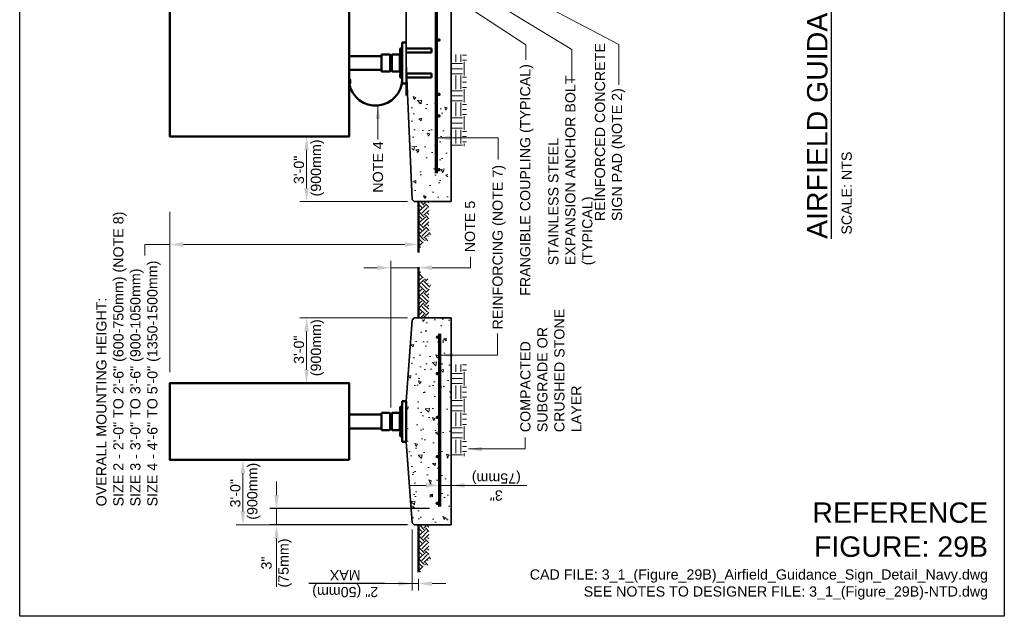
# Model space of a CAD drawing. Header units: inches. Extents: x 0 to 21.8, y 0 to 13.2.
# Tile 1 of 4: x 0 to 9.1, y 0 to 5.5. Entities that reach past the tile are written whole.
import ezdxf

# ---------------------------------------------------------------- set-up
doc = ezdxf.new("R2010")
doc.units = ezdxf.units.IN
doc.header["$LTSCALE"] = 0.375
doc.header["$MEASUREMENT"] = 0
doc.header["$PDSIZE"] = 2
doc.layers.get('0').update_dxf_attribs({"linetype": 'CONTINUOUS', "lineweight": 35})
doc.layers.get('Defpoints').update_dxf_attribs({"linetype": 'CONTINUOUS', "lineweight": 35})
for name, color, linetype, lineweight in [('C-GRAD-FNSH', 4, 'CONTINUOUS', 50), ('E-AFLD-LITE-SIGN', 203, 'CONTINUOUS', 50), ('G-ANNO-PATT', 252, 'CONTINUOUS', 18), ('G-ANNO-RDME', 5, 'CONTINUOUS', 18), ('S-REIN-RBAR', 5, 'CONTINUOUS', 70), ('S-SLAB-EDGE', 41, 'CONTINUOUS', 35), ('S-SLAB-RBAR', 5, 'CONTINUOUS', 70)]:
    doc.layers.add(name, color=color, linetype=linetype, lineweight=lineweight)
for name, color, linetype in [('E-ANNO-DIMS', 7, 'CONTINUOUS'), ('E-DETL-GRPH', 7, 'CONTINUOUS'), ('G-ANNO-DIMS', 7, 'CONTINUOUS'), ('G-ANNO-REFR', 7, 'CONTINUOUS'), ('G-ANNO-TEXT', 7, 'CONTINUOUS'), ('G-ANNO-TTLB', 7, 'CONTINUOUS')]:
    doc.layers.add(name, color=color, linetype=linetype)
doc.styles.add('00-E-TITLE-1_1', font='arial.ttf', dxfattribs={"height": 0.1875})
doc.styles.add('01-E-BLDG-1_1', font='arial.ttf', dxfattribs={"height": 0.09375})
doc.dimstyles.new('01-E-BLDG-1_1', dxfattribs={"dimtxt": 0.09375, "dimasz": 0.125, "dimexe": 0.0625, "dimexo": 0.0625, "dimgap": 0.0625, "dimtad": 1, "dimdec": 4, "dimzin": 3, "dimdsep": 46, "dimlunit": 4, "dimtxsty": '01-E-BLDG-1_1', "dimcen": 0.0625, "dimclrd": 1, "dimclre": 1, "dimclrt": 256, "dimazin": 0, "dimtfac": 1, "dimtdec": 4, "dimtmove": 1, "dimatfit": 3, "dimfxl": 1, "dimfrac": 2, "dimtolj": 1, "dimtzin": 3, "dimlwd": 0, "dimlwe": 0, "dimarcsym": 0})

# ---------------------------------------------------------------- blocks, each defined once
blk = doc.blocks.new('*X0')
at = {"color": 0}
for p, q in [((7.3642, 14.2585), (7.378, 14.2723)), ((7.4084, 14.2357), (7.3804, 14.2637)), ((7.3915, 14.2637), (7.4001, 14.2723)), ((7.408, 14.2471), (7.4332, 14.2723)), ((7.4246, 14.2305), (7.4664, 14.2723)), ((7.513, 14.2195), (7.4688, 14.2637)), ((7.4799, 14.2637), (7.4885, 14.2723)), ((7.4964, 14.2471), (7.5216, 14.2723)), ((7.513, 14.2305), (7.5548, 14.2723)), ((7.6014, 14.2195), (7.5572, 14.2637)), ((7.5683, 14.2637), (7.5769, 14.2723)), ((7.5848, 14.2471), (7.61, 14.2723)), ((7.6014, 14.2305), (7.6432, 14.2723)), ((7.6898, 14.2195), (7.6456, 14.2637)), ((7.6566, 14.2637), (7.6653, 14.2723)), ((7.6732, 14.2471), (7.6984, 14.2723)), ((7.4169, 14.2008), (7.4357, 14.2195)), ((7.4246, 14.2195), (7.4179, 14.2262)), ((7.4799, 14.1863), (7.4357, 14.2305)), ((7.4487, 14.1994), (7.4522, 14.2029)), ((7.4964, 14.2029), (7.4522, 14.2471)), ((7.4965, 14.1919), (7.5241, 14.2195)), ((7.5614, 14.1931), (7.5241, 14.2305)), ((7.5309, 14.1931), (7.5406, 14.2029)), ((7.5848, 14.2029), (7.5406, 14.2471)), ((7.5861, 14.1931), (7.6124, 14.2195)), ((7.6498, 14.1931), (7.6124, 14.2305)), ((7.6193, 14.1931), (7.629, 14.2029)), ((7.6732, 14.2029), (7.629, 14.2471)), ((7.6745, 14.1931), (7.7008, 14.2195)), ((7.6898, 14.2305), (7.7169, 14.2576)), ((7.7169, 14.2145), (7.7008, 14.2305)), ((7.7076, 14.1931), (7.7169, 14.2024)), ((7.4629, 14.1804), (7.4688, 14.1863))]:
    blk.add_line(p, q, dxfattribs=at)
blk = doc.blocks.new('CKTDOWN')
at = {"const_width": 0.026}
blk.add_lwpolyline([(-0.013, 0, 1), (0.013, 0, 1)], format="xyb", close=True, dxfattribs=at)
blk = doc.blocks.new('*D2')
at = {"layer": 'Defpoints', "color": 0, "transparency": 16777216}
for p in [(3.6683, 3.2074), (3.4139, 1.8574), (3.6683, 1.8574)]:
    blk.add_point(p, dxfattribs=at)
at = {"layer": 'E-ANNO-DIMS', "color": 1, "lineweight": 0, "transparency": 16777216}
for p, q in [((3.4139, 1.9199), (3.4139, 3.2699)), ((3.2889, 3.2074), (3.1639, 3.2074)), ((3.4139, 3.2074), (3.6683, 3.2074)), ((3.7933, 3.2074), (3.9183, 3.2074))]:
    blk.add_line(p, q, dxfattribs=at)
at = {"layer": 'E-ANNO-DIMS', "color": 1, "transparency": 16777216}
for points in [[(3.2889, 3.2282), (3.2889, 3.1866), (3.4139, 3.2074)], [(3.7933, 3.2282), (3.7933, 3.1866), (3.6683, 3.2074)]]:
    blk.add_solid(points, dxfattribs=at)
blk = doc.blocks.new('*D7')
at = {"layer": 'Defpoints', "color": 0, "transparency": 16777216}
for p in [(3.6293, 2.7447), (2.6383, 2.1443), (3.6293, 2.1443)]:
    blk.add_point(p, dxfattribs=at)
at = {"layer": 'G-ANNO-DIMS', "color": 1, "lineweight": 0, "transparency": 16777216}
for p, q in [((3.5668, 2.7447), (2.5758, 2.7447)), ((2.6383, 2.6197), (2.6383, 2.2693))]:
    blk.add_line(p, q, dxfattribs=at)
at = {"layer": 'G-ANNO-DIMS', "color": 1, "transparency": 16777216}
for points in [[(2.6175, 2.6197), (2.6591, 2.6197), (2.6383, 2.7447)], [(2.6175, 2.2693), (2.6591, 2.2693), (2.6383, 2.1443)]]:
    blk.add_solid(points, dxfattribs=at)
at = {"layer": 'G-ANNO-DIMS', "transparency": 16777216, "insert": (2.6604, 2.4529), "char_height": 0.09375, "attachment_point": 5, "rotation": 90, "style": '01-E-BLDG-1_1'}
blk.add_mtext('\\A1;3\'-0"\\P (900mm)', dxfattribs=at)
blk = doc.blocks.new('*D8')
at = {"layer": 'Defpoints', "color": 0, "transparency": 16777216}
for p in [(2.6383, 4.4158), (3.6293, 4.4158), (3.6293, 3.8153)]:
    blk.add_point(p, dxfattribs=at)
at = {"layer": 'G-ANNO-DIMS', "color": 1, "lineweight": 0, "transparency": 16777216}
for p, q in [((2.6383, 3.9403), (2.6383, 4.2908)), ((3.5668, 3.8153), (2.5758, 3.8153))]:
    blk.add_line(p, q, dxfattribs=at)
at = {"layer": 'G-ANNO-DIMS', "color": 1, "transparency": 16777216}
for points in [[(2.6175, 4.2908), (2.6591, 4.2908), (2.6383, 4.4158)], [(2.6175, 3.9403), (2.6591, 3.9403), (2.6383, 3.8153)]]:
    blk.add_solid(points, dxfattribs=at)
at = {"layer": 'G-ANNO-DIMS', "transparency": 16777216, "insert": (2.6604, 4.1071), "char_height": 0.09375, "attachment_point": 5, "rotation": 90, "style": '01-E-BLDG-1_1'}
blk.add_mtext('\\A1;3\'-0"\\P (900mm)', dxfattribs=at)
blk = doc.blocks.new('*D12')
at = {"layer": 'Defpoints', "color": 0, "transparency": 16777216}
for p in [(2.053, 1.441), (3.6293, 1.441), (3.6293, 0.8405)]:
    blk.add_point(p, dxfattribs=at)
at = {"layer": 'G-ANNO-DIMS', "color": 1, "lineweight": 0, "transparency": 16777216}
for p, q in [((2.053, 0.9655), (2.053, 1.316)), ((3.5668, 0.8405), (1.9905, 0.8405))]:
    blk.add_line(p, q, dxfattribs=at)
at = {"layer": 'G-ANNO-DIMS', "color": 1, "transparency": 16777216}
for points in [[(2.0322, 1.316), (2.0739, 1.316), (2.053, 1.441)], [(2.0322, 0.9655), (2.0739, 0.9655), (2.053, 0.8405)]]:
    blk.add_solid(points, dxfattribs=at)
at = {"layer": 'G-ANNO-DIMS', "transparency": 16777216, "insert": (2.0752, 1.1323), "char_height": 0.09375, "attachment_point": 5, "rotation": 90, "style": '01-E-BLDG-1_1'}
blk.add_mtext('\\A1;3\'-0"\\P (900mm)', dxfattribs=at)
blk = doc.blocks.new('*D13')
at = {"layer": 'Defpoints', "color": 0, "transparency": 16777216}
for p in [(3.8328, 0.9905), (2.362, 0.8405), (3.6293, 0.8405)]:
    blk.add_point(p, dxfattribs=at)
at = {"layer": 'G-ANNO-DIMS', "color": 1, "lineweight": 0, "transparency": 16777216}
for p, q in [((2.362, 1.1155), (2.362, 1.2405)), ((2.362, 0.9905), (2.362, 0.8405)), ((2.362, 0.7155), (2.362, 0.5905))]:
    blk.add_line(p, q, dxfattribs=at)
at = {"layer": 'G-ANNO-DIMS', "color": 1, "lineweight": 25, "transparency": 16777216}
for p, q in [((3.7703, 0.9905), (2.2995, 0.9905)), ((3.5668, 0.8405), (2.2995, 0.8405))]:
    blk.add_line(p, q, dxfattribs=at)
at = {"layer": 'G-ANNO-DIMS', "color": 1, "transparency": 16777216}
for points in [[(2.3411, 1.1155), (2.3828, 1.1155), (2.362, 0.9905)], [(2.3411, 0.7155), (2.3828, 0.7155), (2.362, 0.8405)]]:
    blk.add_solid(points, dxfattribs=at)
at = {"layer": 'G-ANNO-DIMS', "transparency": 16777216, "insert": (2.362, 0.4905), "char_height": 0.09375, "attachment_point": 5, "rotation": 90, "style": '01-E-BLDG-1_1'}
blk.add_mtext('\\A1;3"\\P(75mm)', dxfattribs=at)
blk = doc.blocks.new('*D14')
at = {"layer": 'Defpoints', "color": 0, "transparency": 16777216}
for p in [(3.6083, 0.8605), (3.6683, 0.4063), (3.6683, 0.3013)]:
    blk.add_point(p, dxfattribs=at)
at = {"layer": 'G-ANNO-DIMS', "color": 1, "lineweight": 0, "transparency": 16777216}
for p, q in [((3.6083, 0.798), (3.6083, 0.2388)), ((3.3555, 0.3013), (3.6083, 0.3013)), ((3.4833, 0.3013), (3.3583, 0.3013)), ((3.6083, 0.3013), (3.6683, 0.3013)), ((3.6083, 0.3013), (3.6683, 0.3013)), ((3.6683, 0.3438), (3.6683, 0.2388)), ((3.7933, 0.3013), (3.9183, 0.3013))]:
    blk.add_line(p, q, dxfattribs=at)
at = {"layer": 'G-ANNO-DIMS', "color": 1, "transparency": 16777216}
for points in [[(3.4833, 0.3221), (3.4833, 0.2804), (3.6083, 0.3013)], [(3.7933, 0.3221), (3.7933, 0.2804), (3.6683, 0.3013)]]:
    blk.add_solid(points, dxfattribs=at)
at = {"layer": 'G-ANNO-DIMS', "transparency": 16777216, "insert": (2.9939, 0.3013), "char_height": 0.09375, "attachment_point": 5, "rotation": 180, "style": '01-E-BLDG-1_1'}
blk.add_mtext('\\A1;2" (50mm)\\PMAX', dxfattribs=at)

msp = doc.modelspace()

# ---------------------------------------------------------------- hatches: boundary and pattern name
at = {"layer": 'G-ANNO-PATT', "linetype": 'Continuous'}
h = msp.add_hatch(dxfattribs=at)
h.set_pattern_fill('EARTH', color=256, scale=0.5, angle=90, style=0)
h.set_pattern_definition([(90, (0.30722, 2.85084), (-0.125, 0.125), [0.125, -0.125]), (90, (0.26034, 2.85084), (-0.125, 0.125), [0.125, -0.125]), (90, (0.21347, 2.85084), (-0.125, 0.125), [0.125, -0.125]), (180, (0.19784, 2.86646), (-0.125, -0.125), [0.125, -0.125]), (180, (0.19784, 2.91334), (-0.125, -0.125), [0.125, -0.125]), (180, (0.19784, 2.96021), (-0.125, -0.125), [0.125, -0.125])])
h.paths.add_polyline_path([(3.9701872, 4.3258208), (3.9701872, 5.1681405), (4.1105218, 5.1681405), (4.1105218, 4.3258208)])
at = {"layer": 'G-ANNO-PATT'}
h = msp.add_hatch(dxfattribs=at)
h.set_pattern_fill('AR-CONC', color=256, scale=0.04, angle=90)
h.set_pattern_definition([(140, (0.30722, -0.29956), (0.025101, 0.286904), [0.03, -0.33]), (85, (0.30722, -0.29956), (-0.300877, -0.0555), [0.024, -0.264]), (190.4514, (0.3093, -0.27566), (-0.275776, 0.231404), [0.025496, -0.280457]), (136.184, (0.2272, -0.29956), (0.066208, 0.426897), [0.045, -0.495]), (186.636, (0.23273, -0.264), (-0.389647, 0.373865), [0.038244, -0.420686]), (81.184, (0.2272, -0.29956), (-0.389647, 0.373865), [0.036, -0.396]), (111, (0.24722, -0.25956), (0.1610476, 0.238763), [0.03, -0.33]), (56, (0.24722, -0.25956), (-0.29006, 0.097326), [0.024, -0.264]), (161.4514, (0.26064, -0.23967), (-0.129012, 0.336089), [0.025496, -0.280457]), (127.5, (0.30722, -0.29956), (-0.1331575, 0.004864), [0, -0.2608, 0, -0.268, 0, -0.265]), (97.5, (0.30722, -0.29956), (-0.1577647, 0.1052278), [0, -0.1528, 0, -0.2548, 0, -0.101]), (57.5, (0.30722, -0.38876), (0.009022, 0.213529), [0, -0.1, 0, -0.312, 0, -0.414]), (47.5, (0.30722, -0.42876), (-0.040042, 0.2332745), [0, -0.13, 0, -0.2072, 0, -0.294])])
h.paths.add_polyline_path([(3.6298873, 3.8358175), (3.5833099, 4.817438), (3.7354627, 4.7397782), (3.9435086, 4.8702467), (3.9372982, 3.8264984)])
h = msp.add_hatch(dxfattribs=at)
h.set_pattern_fill('AR-CONC', color=256, scale=0.04, angle=450, style=0)
h.set_pattern_definition([(140, (7.60606, -2.71437), (0.025101, 0.286904), [0.03, -0.33]), (85, (7.60606, -2.71437), (-0.300877, -0.0555), [0.024, -0.264]), (190.4514, (7.60815, -2.69046), (-0.275776, 0.231404), [0.025496, -0.280457]), (136.184, (7.52606, -2.71437), (0.066208, 0.426896), [0.045, -0.495]), (186.6356, (7.53158, -2.6788), (-0.389647, 0.373865), [0.038244, -0.420685]), (81.184, (7.52606, -2.71437), (-0.389647, 0.373865), [0.036, -0.396]), (111, (7.54606, -2.67437), (0.1610476, 0.238763), [0.03, -0.33]), (56, (7.54606, -2.67437), (-0.29006, 0.097326), [0.024, -0.264]), (161.4514, (7.55948, -2.65447), (-0.129012, 0.336089), [0.025496, -0.280457]), (127.5, (7.60606, -2.71437), (-0.1331575, 0.004864), [0, -0.2608, 0, -0.268, 0, -0.265]), (97.5, (7.60606, -2.71437), (-0.1577647, 0.1052278), [0, -0.1528, 0, -0.2548, 0, -0.101]), (57.5, (7.60606, -2.80357), (0.009022, 0.213529), [0, -0.1, 0, -0.312, 0, -0.414]), (47.5, (7.60606, -2.84357), (-0.040042, 0.2332745), [0, -0.13, 0, -0.2072, 0, -0.294])])
h.paths.add_polyline_path([(3.5557839, 1.9801019), (3.5557839, 1.6051019), (3.6083231, 0.86049), (3.9682839, 0.8405153), (3.9682839, 2.7446884), (3.6083231, 2.7247137)])
at = {"layer": 'G-ANNO-PATT', "linetype": 'Continuous'}
h = msp.add_hatch(dxfattribs=at)
h.set_pattern_fill('EARTH', color=256, scale=0.5, angle=90, style=0)
h.set_pattern_definition([(90, (0.30722, 1e-14), (-0.125, 0.125), [0.125, -0.125]), (90, (0.26034, 1e-14), (-0.125, 0.125), [0.125, -0.125]), (90, (0.21347, 1e-14), (-0.125, 0.125), [0.125, -0.125]), (180, (0.19784, 0.01563), (-0.125, -0.125), [0.125, -0.125]), (180, (0.19784, 0.0625), (-0.125, -0.125), [0.125, -0.125]), (180, (0.19784, 0.10938), (-0.125, -0.125), [0.125, -0.125])])
h.paths.add_polyline_path([(3.9701872, 1.4749819), (3.9701872, 2.3173017), (4.1105218, 2.3173017), (4.1105218, 1.4749819)])

# ---------------------------------------------------------------- linework, layer by layer
at = {"layer": 'C-GRAD-FNSH'}
for p, q in [((3.6682839, 3.8153175), (3.6682839, 3.3481206)), ((3.6682839, 2.7446884), (3.6682839, 3.2118854)), ((3.6682839, 0.8405153), (3.6682839, 0.4062876))]:
    msp.add_line(p, q, dxfattribs=at)
at = {"layer": 'E-AFLD-LITE-SIGN'}
for p, q in [((3.5182839, 5.2782529), (3.5182839, 4.9032529)), ((3.5182839, 5.2782529), (3.5557839, 5.2782529)), ((3.3276289, 5.1658204), (3.3276289, 5.0156855)), ((3.4021358, 5.1697418), (3.3315503, 5.1697418)), ((3.4060572, 5.1658204), (3.4060572, 5.1594481)), ((3.4217429, 5.1658204), (3.4217429, 5.1594481)), ((3.4962498, 5.1697418), (3.4256643, 5.1697418)), ((3.4969627, 5.1709765), (3.4962498, 5.1697418)), ((3.4962498, 5.011764), (3.4962498, 5.1697418)), ((3.4969627, 5.1709765), (3.4997338, 5.1661768)), ((3.5005704, 5.1676257), (3.4997338, 5.1661768)), ((3.4997338, 5.1661768), (3.4997338, 5.0153291)), ((3.5005704, 5.1834561), (3.504335, 5.1872206)), ((3.5005704, 4.9980497), (3.5005704, 5.1834561)), ((3.504335, 5.1872206), (3.5049415, 5.1872206)), ((3.5557839, 5.2254091), (3.7876323, 5.2254091)), ((3.5557839, 5.1879091), (3.7876323, 5.1879091)), ((3.7876323, 5.1879091), (3.7876323, 5.2254091)), ((3.0307839, 5.1545463), (3.3276289, 5.1545463)), ((3.4060572, 5.0156855), (3.4060572, 5.1594481)), ((3.4099786, 5.1555266), (3.4178215, 5.1555266)), ((3.4217429, 5.0220578), (3.4217429, 5.1594481)), ((3.0307839, 5.0269595), (3.3276289, 5.0269595)), ((3.4021358, 5.011764), (3.3315503, 5.011764)), ((3.4060572, 5.0156855), (3.4060572, 5.0220578)), ((3.4099786, 5.0259792), (3.4178215, 5.0259792)), ((3.4217429, 5.0156855), (3.4217429, 5.0220578)), ((3.4962498, 5.011764), (3.4256643, 5.011764)), ((3.4969627, 5.0105293), (3.4962498, 5.011764)), ((3.4969627, 5.0105293), (3.4997338, 5.0153291)), ((3.5005704, 5.0138801), (3.4997338, 5.0153291)), ((3.5005704, 4.9980497), (3.504335, 4.9942852)), ((3.504335, 4.9942852), (3.5049415, 4.9942852)), ((3.5557839, 4.9935967), (3.7876323, 4.9935967)), ((3.7876323, 4.9560967), (3.7876323, 4.9935967)), ((3.5182839, 4.9032529), (3.5557839, 4.9032529)), ((3.5557839, 4.9560967), (3.7876323, 4.9560967)), ((3.5182839, 1.9801019), (3.5182839, 1.6051019)), ((3.5182839, 1.9801019), (3.5557839, 1.9801019)), ((3.5557839, 1.6051019), (3.5557839, 1.9801019)), ((3.0307839, 1.8563952), (3.3276289, 1.8563952)), ((3.3276289, 1.8676693), (3.3276289, 1.7175344)), ((3.4021358, 1.8715907), (3.3315503, 1.8715907)), ((3.4060572, 1.8676693), (3.4060572, 1.861297)), ((3.4060572, 1.7175344), (3.4060572, 1.861297)), ((3.4099786, 1.8573756), (3.4178215, 1.8573756)), ((3.4217429, 1.8676693), (3.4217429, 1.861297)), ((3.4217429, 1.7239067), (3.4217429, 1.861297)), ((3.4962498, 1.8715907), (3.4256643, 1.8715907)), ((3.4969627, 1.8728254), (3.4962498, 1.8715907)), ((3.4962498, 1.713613), (3.4962498, 1.8715907)), ((3.4969627, 1.8728254), (3.4997338, 1.8680257)), ((3.5005704, 1.8694747), (3.4997338, 1.8680257)), ((3.4997338, 1.8680257), (3.4997338, 1.717178)), ((3.5005704, 1.885305), (3.504335, 1.8890696)), ((3.5005704, 1.6998987), (3.5005704, 1.885305)), ((3.0307839, 1.7288085), (3.3276289, 1.7288085)), ((3.4060572, 1.7175344), (3.4060572, 1.7239067)), ((3.4099786, 1.7278281), (3.4178215, 1.7278281)), ((3.4217429, 1.7175344), (3.4217429, 1.7239067)), ((3.4021358, 1.713613), (3.3315503, 1.713613)), ((3.4962498, 1.713613), (3.4256643, 1.713613)), ((3.4969627, 1.7123783), (3.4962498, 1.713613)), ((3.4969627, 1.7123783), (3.4997338, 1.717178)), ((3.5005704, 1.715729), (3.4997338, 1.717178)), ((3.5005704, 1.6998987), (3.504335, 1.6961341)), ((3.5182839, 1.6051019), (3.5557839, 1.6051019))]:
    msp.add_line(p, q, dxfattribs=at)
msp.add_lwpolyline([(3.0307839, 8.4157393), (3.0307839, 9.0657529), (1.3807839, 9.0657529), (1.3807839, 4.4157529), (3.0307839, 4.4157529), (3.0307839, 8.4157393)], dxfattribs=at)
for points in [[(3.0307839, 4.902383), (3.0404288, 4.902383), (3.0404288, 4.936404), (3.0307839, 4.936404)], [(3.0307839, 1.4409507), (3.0307839, 2.144253), (1.3807839, 2.144253), (1.3807839, 1.4409507)]]:
    msp.add_lwpolyline(points, close=True, dxfattribs=at)
for centre, radius, start, end in [((3.3315503, 5.1658204), 0.0039214, 90, 180), ((3.4021358, 5.1658204), 0.0039214, 0, 90), ((3.4256643, 5.1658204), 0.0039214, 90, 180), ((3.5296173, 5.2066591), 0.0314126, 111.14876515, 248.85123485), ((3.4099786, 5.1594481), 0.0039214, 180, 270), ((3.4178215, 5.1594481), 0.0039214, 270, 0), ((3.3315503, 5.0156855), 0.0039214, 180, 270), ((3.4021358, 5.0156855), 0.0039214, 270, 0), ((3.4099786, 5.0220578), 0.0039214, 90, 180), ((3.4178215, 5.0220578), 0.0039214, 0, 90), ((3.4256643, 5.0156855), 0.0039214, 180, 270), ((3.5296173, 4.9748467), 0.0314126, 111.14876515, 248.85123485), ((3.2727263, 4.9443808), 0.2455604, 189.84762603, 0.27276549), ((3.5296173, 1.9085081), 0.0314126, 111.14876515, 248.85123485), ((3.3315503, 1.8676693), 0.0039214, 90, 180), ((3.4021358, 1.8676693), 0.0039214, 0, 90), ((3.4099786, 1.861297), 0.0039214, 180, 270), ((3.4178215, 1.861297), 0.0039214, 270, 0), ((3.4256643, 1.8676693), 0.0039214, 90, 180), ((3.4099786, 1.7239067), 0.0039214, 90, 180), ((3.4178215, 1.7239067), 0.0039214, 0, 90), ((3.3315503, 1.7175344), 0.0039214, 180, 270), ((3.4021358, 1.7175344), 0.0039214, 270, 0), ((3.4256643, 1.7175344), 0.0039214, 180, 270), ((3.5296173, 1.6766956), 0.0314126, 111.14876515, 248.85123485)]:
    msp.add_arc(centre, radius, start, end, dxfattribs=at)
at = {"layer": 'G-ANNO-DIMS', "color": 1, "lineweight": 0}
for p, q in [((1.5057839, 3.4213264), (3.5432839, 3.4213264)), ((3.9682839, 1.3412682), (3.9682839, 1.3399809)), ((3.7380003, 1.2041416), (3.5828244, 1.2041416)), ((3.8630003, 1.2041416), (3.9682839, 1.2041416)), ((4.6650222, 1.2041416), (3.9682839, 1.2041416))]:
    msp.add_line(p, q, dxfattribs=at)
at = {"layer": 'G-ANNO-DIMS'}
msp.add_line((3.3555192, 0.3012516), (2.6606171, 0.3012516), dxfattribs=at)
at = {"layer": 'G-ANNO-DIMS', "color": 1}
for points in [[(1.5057839, 3.4004931), (1.5057839, 3.4421597), (1.3807839, 3.4213264)], [(3.5432839, 3.4004931), (3.5432839, 3.4421597), (3.6682839, 3.4213264)], [(3.7380003, 1.1833082), (3.7380003, 1.2249749), (3.8630003, 1.2041416)], [(4.0932839, 1.1833082), (4.0932839, 1.2249749), (3.9682839, 1.2041416)]]:
    msp.add_solid(points, dxfattribs=at)
at = {"layer": 'G-ANNO-REFR'}
msp.add_line((0.3072169, 0), (0.3072169, 0), dxfattribs=at)
msp.add_line((0.3072169, 0), (0.3072169, 0), dxfattribs=at)
at = {"layer": 'G-ANNO-TTLB'}
msp.add_lwpolyline([(0, 13.1845536), (9.0556036, 13.1845536), (9.0556036, 0), (0, 0)], close=True, dxfattribs=at)
at = {"layer": 'S-REIN-RBAR'}
for p, q in [((3.8329957, 4.0760651), (3.8329957, 8.6469763)), ((3.8630003, 1.0094236), (3.8630003, 2.5986994))]:
    msp.add_line(p, q, dxfattribs=at)
at = {"layer": 'S-SLAB-EDGE'}
for p, q in [((3.9682839, 8.6469763), (3.9682839, 3.8153175)), ((3.5557839, 8.0517969), (3.5557839, 4.7906919)), ((3.608489, 3.8352999), (3.5557839, 5.0902564)), ((3.608489, 3.8352999), (3.6293282, 3.8153175)), ((3.9682839, 3.8153175), (3.6293282, 3.8153175)), ((3.6083231, 2.7247137), (3.5557839, 1.9801019)), ((3.6083231, 2.7247137), (3.6293282, 2.7446884)), ((3.6293282, 2.7446884), (3.9682839, 2.7446884)), ((3.9682839, 2.7446884), (3.9682839, 0.8405153)), ((3.5557839, 1.6051019), (3.6083231, 0.86049)), ((3.6083231, 0.86049), (3.6293282, 0.8405153)), ((3.9682839, 0.8405153), (3.6293282, 0.8405153))]:
    msp.add_line(p, q, dxfattribs=at)

# ---------------------------------------------------------------- block references
at = {"layer": 'G-ANNO-PATT', "yscale": 1.2, "zscale": 1.2, "rotation": 90}
for p, xscale in [((20.7950294, -5.4449721), 1.2), ((20.7950294, 12.0049781), -1.200000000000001), ((20.7950294, -8.4283279), 1.2)]:
    msp.add_blockref('*X0', p, dxfattribs=dict(at, xscale=xscale))
at = {"layer": 'S-SLAB-RBAR', "xscale": 0.6000000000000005, "yscale": 0.6000000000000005, "zscale": 0.6000000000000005}
for p in [(3.8558591, 5.3020616), (3.8558591, 4.8024904), (3.8558591, 4.6046006), (3.8558591, 4.1085603), (3.8417583, 2.5685167), (3.8417583, 2.2332196), (3.8417583, 1.8303072), (3.8417583, 1.4690033), (3.8417583, 1.0398658)]:
    msp.add_blockref('CKTDOWN', p, dxfattribs=at)

# ---------------------------------------------------------------- texts
at = {"layer": 'G-ANNO-DIMS', "insert": (4.3833032, 1.2041416), "char_height": 0.09375, "attachment_point": 5, "rotation": 180, "style": '01-E-BLDG-1_1'}
msp.add_mtext('\\A1;3"\\P(75mm)', dxfattribs=at)
at = {"layer": 'G-ANNO-RDME', "attachment_point": 9, "rotation": 0.00000001}
for s, insert, char_height, width, style in [('REFERENCE FIGURE: 29B', (8.9057753, 0.5448876), 0.1875, 1.660137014, '00-E-TITLE-1_1'), ('CAD FILE: 3_1_(Figure_29B)_Airfield_Guidance_Sign_Detail_Navy.dwg\\PSEE NOTES TO DESIGNER FILE: 3_1_(Figure_29B)-NTD.dwg', (8.9057753, 0.1535591), 0.09375, 4.872323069, '01-E-BLDG-1_1')]:
    msp.add_mtext(s, dxfattribs=dict(at, insert=insert, char_height=char_height, width=width, style=style))
at = {"layer": 'G-ANNO-TEXT', "style": '01-E-BLDG-1_1'}
msp.add_text('SCALE: NTS', height=0.09375, rotation=90, dxfattribs=at).set_placement((7.6525507, 3.5117538))
at = {"layer": 'G-ANNO-TEXT', "char_height": 0.09375, "attachment_point": 1, "rotation": 90, "style": '01-E-BLDG-1_1'}
for s, insert, width in [('REINFORCED CONCRETE\\PSIGN PAD (NOTE 2)', (5.2900954, 3.6363343), 1.73245256), ('STAINLESS STEEL EXPANSION ANCHOR BOLT (TYPICAL)', (4.8611288, 3.2295428), 1.951710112), ('FRANGIBLE COUPLING (TYPICAL)', (4.6024292, 2.9483659), 2.346900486), ('NOTE 4', (3.2479112, 3.8976711), 0.990240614), ('REINFORCING (NOTE 7)', (4.3484679, 2.639082), 1.822500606), ('NOTE 5', (4.0941973, 3.3502303), 0.990240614), ('OVERALL MOUNTING HEIGHT:\\PSIZE 2 - 2\'-0" TO 2\'-6" (600-750mm) (NOTE 8)\\PSIZE 3 - 3\'-0" TO 3\'-6" (900-1050mm)\\PSIZE 4 - 4\'-6" TO 5\'-0" (1350-1500mm)', (0.7044161, 1.0116377), 2.720218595), ('COMPACTED SUBGRADE OR CRUSHED STONE LAYER', (4.6039707, 1.6942747), 1.135178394)]:
    msp.add_mtext(s, dxfattribs=dict(at, insert=insert, width=width))
at = {"layer": 'G-ANNO-TTLB', "insert": (7.2418864, 3.4723946), "char_height": 0.1875, "width": 7.089485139, "attachment_point": 1, "rotation": 90, "style": '00-E-TITLE-1_1'}
msp.add_mtext('{\\LAIRFIELD GUIDANCE SIGN DETAIL (NAVY)}', dxfattribs=at)

# ---------------------------------------------------------------- dimensions: what is measured, and where the dimension line sits
at = {"layer": 'E-ANNO-DIMS'}
dim = msp.add_linear_dim(base=(3.6682839, 3.2074144), p1=(3.4139001, 1.8573756), p2=(3.6682839, 1.8573756), angle=180, text=' ', dimstyle='01-E-BLDG-1_1', override={"dimse2": 1}, dxfattribs=at)
dim.commit()
dim.dimension.update_dxf_attribs({"geometry": '*D2', "text_midpoint": (3.1639001, 3.2074144), "dimtype": 160})
at = {"layer": 'G-ANNO-DIMS'}
for base, p1, p2, angle, text, override, picture, middle in [((2.6382938, 4.4157529), (3.6293282, 3.8153175), (3.6293282, 4.4157529), 90, '3\'-0"\\X (900mm)', {"dimlfac": 40, "dimse2": 1, "dimtofl": 0}, '*D8', (2.6604409, 4.1071252)), ((2.6382938, 2.144253), (3.6293282, 2.7446884), (3.6293282, 2.144253), 270, '3\'-0"\\X (900mm)', {"dimlfac": 40, "dimse2": 1, "dimtofl": 0}, '*D7', (2.6604409, 2.4528807)), ((2.0530376, 1.4409507), (3.6293282, 0.8405153), (3.6293282, 1.4409507), 90, '3\'-0"\\X (900mm)', {"dimlfac": 40, "dimse2": 1, "dimtofl": 0}, '*D12', (2.0751847, 1.132323)), ((2.3619732, 0.8405153), (3.8328244, 0.9905153), (3.6293282, 0.8405153), 90, '<>\\X(75mm)', {"dimlfac": 20, "dimlwe": 25}, '*D13', (2.3619732, 0.4904802))]:
    dim = msp.add_linear_dim(base=base, p1=p1, p2=p2, angle=angle, text=text, dimstyle='01-E-BLDG-1_1', override=override, dxfattribs=at)
    dim.commit()
    dim.dimension.update_dxf_attribs({"geometry": picture, "text_midpoint": middle, "dimtype": 160})
dim = msp.add_linear_dim(base=(3.6682839, 0.3012516), p1=(3.6083231, 0.86049), p2=(3.6682839, 0.4062876), angle=180, text='2" (50mm)\\XMAX', dimstyle='01-E-BLDG-1_1', dxfattribs=at)
dim.commit()
dim.dimension.update_dxf_attribs({"geometry": '*D14', "text_midpoint": (2.9938953, 0.3012516), "dimtype": 160, "text_rotation": 180})

# ---------------------------------------------------------------- leaders
at = {"layer": 'E-DETL-GRPH'}
for points in [[(3.2943853, 4.6997774), (3.2943853, 4.3876821)], [(3.8328244, 4.401663), (4.4018752, 4.401663), (4.4018752, 4.2040061)], [(3.8630003, 2.4035135), (4.3936046, 2.4035135), (4.3936046, 2.6011704)], [(4.1271017, 1.5394087), (4.6499848, 1.5394087), (4.6499848, 1.6459642)]]:
    msp.add_leader(points, dimstyle='01-E-BLDG-1_1', override={"dimgap": 0.0625, "dimtad": 0}, dxfattribs=at)
at = {"layer": 'G-ANNO-DIMS'}
for points in [[(1.3807839, 3.720891), (1.3807839, 2.9516444), (1.3807839, 2.2448979)], [(1.3807839, 3.4213264), (1.1517194, 3.4213264), (1.1517194, 3.3210455)], [(2.3619732, 0.5905153), (2.3619732, 0.3601979), (2.3619732, 0.2718546)]]:
    msp.add_leader(points, dimstyle='01-E-BLDG-1_1', override={"dimasz": 0.1, "dimldrblk": 'None'}, dxfattribs=at)
at = {"layer": 'G-ANNO-TEXT'}
for points, override in [([(3.4049087, 6.0779995), (4.6563452, 5.2574557), (4.6563452, 5.1192351)], {"dimasz": 0.1}), ([(3.9682839, 6.0735252), (5.5118418, 5.2606458), (5.5118418, 4.8892914)], {"dimasz": 0.1}), ([(3.7530948, 6.0211836), (5.0778534, 5.2160756), (5.0778534, 4.90853)], {"dimasz": 0.1}), ([(3.9182839, 3.2074144), (4.1473485, 3.2074144), (4.1473485, 3.3076953)], {"dimasz": 0.1, "dimldrblk": 'None'})]:
    msp.add_leader(points, dimstyle='01-E-BLDG-1_1', override=override, dxfattribs=at)

doc.saveas('drawing.dxf')
